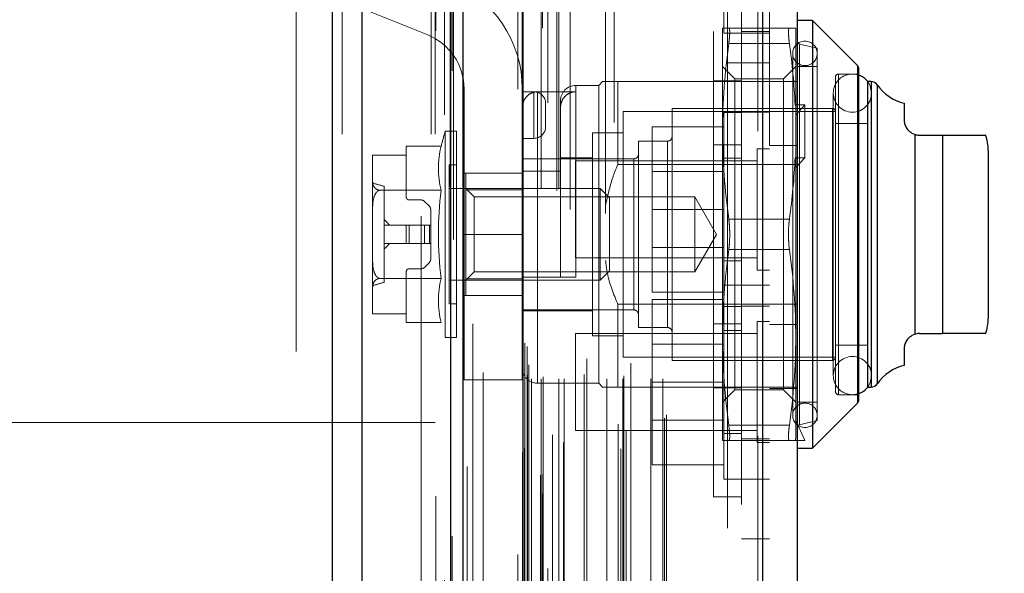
# Model space of a CAD drawing. Header units: inches. Extents: x 0.2 to 10.7, y 0.2 to 7.9.
# Tile 39 of 95: x 2.034 to 2.246, y 4.746 to 4.865. Entities that reach past the tile are written whole.
import ezdxf

# ---------------------------------------------------------------- set-up
doc = ezdxf.new("R2010")
doc.units = ezdxf.units.IN
doc.header["$MEASUREMENT"] = 0
doc.linetypes.add('HIDDEN', pattern=[0.07500000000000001, 0.05, -0.025])
doc.layers.add('DIMENSIONS', color=140, linetype='Continuous')
doc.styles.add('SLDTEXTSTYLE0', font='TXT', dxfattribs={"width": 0.7})
doc.dimstyles.new('SLDDIMSTYLE1', dxfattribs={"dimtxt": 0.0849609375, "dimasz": 0.13, "dimexe": 0, "dimexo": 0.0625, "dimgap": 0.021240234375, "dimtad": 0, "dimtih": 1, "dimtoh": 1, "dimlfac": 12, "dimrnd": 1e-09, "dimzin": 12, "dimdsep": 46, "dimtxsty": 'SLDTEXTSTYLE0', "dimsah": 1, "dimcen": 0.09, "dimadec": 0, "dimazin": 3, "dimtfac": 1, "dimtmove": 0, "dimatfit": 0, "dimfxl": 0, "dimfrac": 2, "dimtolj": 1, "dimtzin": 12, "dimarcsym": 0})

# ---------------------------------------------------------------- blocks, each defined once
blk = doc.blocks.new('_D_8')
at = {"layer": 'DIMENSIONS'}
for p, q in [((1.977655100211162, 4.74629069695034), (1.977655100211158, 5.612708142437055)), ((2.1294884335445, 5.025863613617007), (2.129488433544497, 5.612708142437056)), ((1.412636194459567, 5.487708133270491), (1.384106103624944, 5.487708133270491)), ((1.384106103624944, 5.487708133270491), (1.384106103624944, 5.352677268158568)), ((1.665105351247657, 5.487708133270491), (1.69363544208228, 5.487708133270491)), ((1.69363544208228, 5.487708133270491), (1.69363544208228, 5.352677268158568)), ((1.977655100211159, 5.487708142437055), (1.780243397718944, 5.487708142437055)), ((2.129488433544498, 5.487708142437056), (2.379488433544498, 5.487708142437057)), ((1.384106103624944, 5.352677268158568), (1.412636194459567, 5.352677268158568)), ((1.69363544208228, 5.352677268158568), (1.665105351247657, 5.352677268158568))]:
    blk.add_line(p, q, dxfattribs=at)
for points in [[(1.977655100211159, 5.487708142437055), (1.847655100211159, 5.507708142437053), (1.847655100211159, 5.467708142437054)], [(2.129488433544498, 5.487708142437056), (2.259488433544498, 5.467708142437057), (2.259488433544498, 5.507708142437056)]]:
    blk.add_solid(points, dxfattribs=at)
at = {"layer": 'DIMENSIONS', "char_height": 0.08333333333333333, "attachment_point": 1, "style": 'SLDTEXTSTYLE0'}
for s, insert in [('1.82', (1.412636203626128, 5.61415050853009)), ('46.3', (1.412636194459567, 5.460099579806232))]:
    blk.add_mtext(s, dxfattribs=dict(at, insert=insert))

msp = doc.modelspace()

# ---------------------------------------------------------------- linework, layer by layer
at = {"color": 7, "linetype": 'Continuous', "lineweight": 25}
for p, q in [((2.101412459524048, 3.040446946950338), (2.101412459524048, 4.986276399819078)), ((2.107776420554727, 3.040446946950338), (2.107776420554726, 4.985096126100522)), ((2.12685239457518, 3.040446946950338), (2.126852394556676, 4.976122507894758)), ((2.129488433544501, 3.040446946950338), (2.129488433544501, 4.975863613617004)), ((2.142291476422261, 4.95015945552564), (2.142291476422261, 3.066551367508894)), ((2.193812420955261, 4.941074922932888), (2.193812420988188, 3.075635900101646)), ((2.201249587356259, 4.938129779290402), (2.201249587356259, 3.078581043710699)), ((2.204530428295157, 4.864867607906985), (2.201249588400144, 4.864867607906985)), ((2.214180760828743, 4.855217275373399), (2.204530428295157, 4.864867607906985)), ((2.204530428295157, 4.864867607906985), (2.204530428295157, 4.773004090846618)), ((2.214180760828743, 4.855217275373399), (2.214180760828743, 4.782654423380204)), ((2.214372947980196, 4.854753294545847), (2.214372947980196, 4.783118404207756)), ((2.216341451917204, 4.851744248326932), (2.216341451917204, 4.78612745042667)), ((2.217081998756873, 4.851744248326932), (2.216370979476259, 4.851744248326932)), ((2.217081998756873, 4.851744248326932), (2.217081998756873, 4.78612745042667)), ((2.218428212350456, 4.851041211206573), (2.218428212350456, 4.78683048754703)), ((2.224215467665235, 4.847093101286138), (2.224215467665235, 4.8435421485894)), ((2.226505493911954, 4.8404144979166), (2.226505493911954, 4.797457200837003)), ((2.227496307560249, 4.840261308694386), (2.232417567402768, 4.840261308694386)), ((2.232417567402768, 4.840261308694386), (2.232417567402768, 4.797610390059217)), ((2.242260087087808, 4.836980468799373), (2.242260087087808, 4.800891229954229)), ((2.227496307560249, 4.797610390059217), (2.232417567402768, 4.797610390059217)), ((2.224215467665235, 4.794329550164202), (2.224215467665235, 4.790778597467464)), ((2.216370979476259, 4.78612745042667), (2.217081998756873, 4.78612745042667)), ((2.204530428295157, 4.773004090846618), (2.214180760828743, 4.782654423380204)), ((2.201249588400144, 4.773004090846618), (2.204530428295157, 4.773004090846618))]:
    msp.add_line(p, q, dxfattribs=at)
at = {"color": 7, "linetype": 'HIDDEN', "lineweight": 18}
for p, q in [((2.101412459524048, 4.986276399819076), (2.101412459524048, 3.040446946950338)), ((2.101412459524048, 4.986276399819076), (2.101412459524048, 3.040446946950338)), ((2.101412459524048, 3.040446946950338), (2.101412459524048, 4.986276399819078)), ((2.103533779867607, 3.040446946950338), (2.103533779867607, 4.985096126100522)), ((2.103533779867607, 3.040446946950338), (2.103533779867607, 4.985096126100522)), ((2.107776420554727, 3.040446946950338), (2.107776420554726, 4.985096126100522)), ((2.12260975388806, 3.040446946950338), (2.12260975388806, 4.976122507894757)), ((2.12260975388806, 3.040446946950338), (2.12260975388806, 4.976122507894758)), ((2.12685239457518, 3.040446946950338), (2.12685239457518, 4.976122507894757)), ((2.123488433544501, 3.040446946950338), (2.123488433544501, 4.975863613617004)), ((2.127106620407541, 3.054080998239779), (2.127106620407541, 4.962629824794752)), ((2.146516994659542, 3.06321732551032), (2.146516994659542, 4.953493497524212)), ((2.146516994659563, 3.063217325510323), (2.146516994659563, 4.953493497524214)), ((2.141249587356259, 4.95015945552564), (2.141249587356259, 3.066551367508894)), ((2.146091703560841, 3.067221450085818), (2.146091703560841, 4.949489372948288)), ((2.146601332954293, 3.067311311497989), (2.146601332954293, 4.94939951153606)), ((2.130361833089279, 3.069039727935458), (2.130361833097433, 4.947676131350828)), ((2.130361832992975, 3.069048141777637), (2.130361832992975, 4.947674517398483)), ((2.147662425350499, 4.947179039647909), (2.147662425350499, 3.069502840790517)), ((2.148654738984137, 3.068285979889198), (2.148654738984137, 4.948424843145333)), ((2.142189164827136, 4.94446540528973), (2.142189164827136, 3.072245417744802)), ((2.142215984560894, 3.072035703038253), (2.142215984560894, 4.944675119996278)), ((2.142667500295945, 3.072999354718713), (2.142667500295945, 4.943711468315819)), ((2.142667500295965, 3.072999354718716), (2.142667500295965, 4.943711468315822)), ((2.151052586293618, 3.074190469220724), (2.151052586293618, 4.942522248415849)), ((2.161897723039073, 4.94293705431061), (2.161897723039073, 3.073777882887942)), ((2.163329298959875, 3.072849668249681), (2.163329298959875, 4.943861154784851)), ((2.148685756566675, 3.075833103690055), (2.148685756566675, 4.940877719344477)), ((2.19277053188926, 4.941074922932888), (2.192770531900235, 3.075635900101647)), ((2.19277053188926, 3.075635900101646), (2.192770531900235, 4.941074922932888)), ((2.193812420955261, 3.075635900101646), (2.193812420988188, 4.941074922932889)), ((2.16274498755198, 3.078152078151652), (2.16274498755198, 4.938558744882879)), ((2.164509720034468, 3.076882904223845), (2.164509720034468, 4.939831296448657)), ((2.195249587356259, 4.938129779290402), (2.195249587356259, 3.078581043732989)), ((2.133798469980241, 3.080312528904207), (2.133798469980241, 4.936373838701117)), ((2.17276191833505, 3.079454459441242), (2.17276191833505, 4.937256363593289)), ((2.173194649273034, 3.080185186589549), (2.173194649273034, 4.936525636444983)), ((2.143338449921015, 3.088735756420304), (2.143338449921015, 4.927975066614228)), ((2.143338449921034, 3.088735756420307), (2.143338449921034, 4.927975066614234)), ((2.144181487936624, 3.087902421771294), (2.144181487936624, 4.928808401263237)), ((2.144181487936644, 3.087902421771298), (2.144181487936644, 4.92880840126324)), ((2.146255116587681, 4.928808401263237), (2.146255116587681, 3.087902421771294)), ((2.146255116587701, 3.087902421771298), (2.146255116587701, 4.92880840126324)), ((2.146671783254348, 3.088319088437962), (2.146671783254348, 4.928391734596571)), ((2.149588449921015, 4.928391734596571), (2.149588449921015, 3.088319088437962)), ((2.150005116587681, 3.087902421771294), (2.150005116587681, 4.928808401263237)), ((2.150005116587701, 4.92880840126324), (2.150005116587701, 3.087902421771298)), ((2.151178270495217, 3.087902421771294), (2.151178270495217, 4.928808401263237)), ((2.155476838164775, 3.088819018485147), (2.155476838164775, 4.927933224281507)), ((2.160348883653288, 3.087902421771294), (2.160348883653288, 4.928808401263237)), ((2.163793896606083, 3.087902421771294), (2.163793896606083, 4.928808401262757)), ((2.164006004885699, 3.088566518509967), (2.164006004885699, 4.928147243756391)), ((2.16982873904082, 3.087902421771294), (2.16982873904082, 4.928808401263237)), ((2.172361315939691, 3.087902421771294), (2.172361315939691, 4.928808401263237)), ((2.172361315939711, 3.087902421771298), (2.172361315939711, 4.92880840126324)), ((2.143582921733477, 3.090897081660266), (2.143582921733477, 4.925813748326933)), ((2.165520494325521, 3.091268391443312), (2.165520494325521, 4.925442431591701)), ((2.186249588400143, 4.855813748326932), (2.186249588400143, 4.925813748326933)), ((2.152469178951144, 4.924242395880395), (2.152469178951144, 3.092454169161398)), ((2.156024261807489, 3.092197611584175), (2.156024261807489, 4.924513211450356)), ((2.156024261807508, 3.092197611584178), (2.156024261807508, 4.92451321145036)), ((2.160080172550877, 4.923413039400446), (2.160080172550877, 3.093299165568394)), ((2.142720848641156, 3.095588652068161), (2.142720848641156, 4.92112217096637)), ((2.142720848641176, 3.095588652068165), (2.142720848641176, 4.921122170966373)), ((2.143268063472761, 3.094815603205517), (2.143268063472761, 4.921895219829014)), ((2.14326806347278, 3.09481560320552), (2.14326806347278, 4.921895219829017)), ((2.127395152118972, 4.917810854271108), (2.127395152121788, 3.098914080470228)), ((2.131528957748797, 3.099679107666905), (2.131528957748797, 4.917031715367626)), ((2.189249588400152, 4.909744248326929), (2.189249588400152, 4.855813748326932)), ((2.18549958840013, 4.903827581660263), (2.18549958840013, 4.862160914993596)), ((2.093655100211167, 4.893780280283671), (2.093655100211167, 4.576571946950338)), ((2.1204884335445, 3.122863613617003), (2.1204884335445, 4.893780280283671)), ((2.1204884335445, 3.122863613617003), (2.1204884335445, 4.893780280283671)), ((2.1204884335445, 3.122863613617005), (2.1204884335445, 4.893780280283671)), ((2.1204884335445, 3.122863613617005), (2.1204884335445, 4.893780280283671)), ((2.183249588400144, 4.762519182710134), (2.183249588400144, 4.875352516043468)), ((2.099488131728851, 4.870828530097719), (2.121880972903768, 4.861772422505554)), ((2.185173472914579, 4.863227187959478), (2.185173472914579, 4.84108151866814)), ((2.18549958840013, 4.862160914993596), (2.189249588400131, 4.862160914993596)), ((2.199563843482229, 4.863227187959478), (2.186531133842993, 4.863227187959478)), ((2.195249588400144, 4.86249424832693), (2.189249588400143, 4.86249424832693)), ((2.189249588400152, 4.862160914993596), (2.195249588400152, 4.862160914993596)), ((2.200921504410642, 4.863227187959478), (2.200921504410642, 4.846519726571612)), ((2.199563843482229, 4.859946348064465), (2.186531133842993, 4.859946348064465)), ((2.199563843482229, 4.859946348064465), (2.186531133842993, 4.859946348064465)), ((2.20551468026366, 4.858962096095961), (2.201758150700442, 4.859829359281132)), ((2.201758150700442, 4.778079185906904), (2.201758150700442, 4.859792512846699)), ((2.20026533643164, 4.857813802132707), (2.20026533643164, 4.780057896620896)), ((2.20551468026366, 4.858962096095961), (2.20551468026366, 4.778909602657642)), ((2.186249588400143, 3.160897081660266), (2.186249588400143, 4.855813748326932)), ((2.186249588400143, 4.855813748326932), (2.195249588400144, 4.855813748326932)), ((2.186249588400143, 3.160897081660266), (2.186249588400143, 4.855813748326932)), ((2.186249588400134, 4.855813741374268), (2.186249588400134, 3.160897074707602)), ((2.186249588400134, 4.855813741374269), (2.186249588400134, 3.160897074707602)), ((2.189249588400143, 3.160897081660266), (2.189249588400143, 4.855813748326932)), ((2.18783751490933, 4.852361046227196), (2.185173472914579, 4.855025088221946)), ((2.200921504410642, 4.855025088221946), (2.198257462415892, 4.852361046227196)), ((2.20551468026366, 4.855025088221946), (2.201249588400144, 4.855025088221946)), ((2.214372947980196, 4.853384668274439), (2.210107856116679, 4.853384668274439)), ((2.214180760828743, 4.818935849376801), (2.214180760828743, 4.855217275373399)), ((2.159418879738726, 4.851744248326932), (2.158598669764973, 4.850924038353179)), ((2.162699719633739, 4.851744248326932), (2.162699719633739, 4.83397054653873)), ((2.162699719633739, 4.851744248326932), (2.195249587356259, 4.851744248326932)), ((2.183249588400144, 4.851894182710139), (2.189249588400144, 4.851894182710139)), ((2.18783751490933, 4.852361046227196), (2.18783751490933, 4.835648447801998)), ((2.198257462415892, 4.852361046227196), (2.18783751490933, 4.852361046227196)), ((2.195249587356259, 4.851744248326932), (2.201249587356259, 4.851744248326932)), ((2.198257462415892, 4.852361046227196), (2.198257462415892, 4.835648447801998)), ((2.209451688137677, 4.852728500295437), (2.209451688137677, 4.785143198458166)), ((2.210107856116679, 4.784633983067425), (2.210107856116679, 4.853237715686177)), ((2.216370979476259, 4.851744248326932), (2.216341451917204, 4.851744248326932)), ((2.217081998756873, 4.818935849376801), (2.217081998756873, 4.851744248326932)), ((2.129694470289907, 4.850184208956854), (2.129694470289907, 4.818934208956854)), ((2.14219447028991, 4.818934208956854), (2.142194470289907, 4.850184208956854)), ((2.144694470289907, 4.849559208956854), (2.142194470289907, 4.849559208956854)), ((2.144694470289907, 4.839559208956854), (2.144694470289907, 4.849559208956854)), ((2.144694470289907, 4.849559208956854), (2.144694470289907, 4.839559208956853)), ((2.145475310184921, 4.849576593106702), (2.145475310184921, 4.787098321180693)), ((2.145475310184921, 4.849576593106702), (2.153677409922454, 4.849576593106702)), ((2.158598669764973, 4.850924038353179), (2.153677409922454, 4.850924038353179)), ((2.153677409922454, 4.809749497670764), (2.153677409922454, 4.850778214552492)), ((2.158598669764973, 4.850924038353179), (2.158598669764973, 4.786947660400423)), ((2.20898908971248, 4.849283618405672), (2.20898908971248, 4.78858808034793)), ((2.217191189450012, 4.78858808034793), (2.217191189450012, 4.849283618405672)), ((2.218428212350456, 4.818935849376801), (2.218428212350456, 4.851041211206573)), ((2.147194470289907, 4.842059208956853), (2.147194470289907, 4.847059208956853)), ((2.15039657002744, 4.847643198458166), (2.15039657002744, 4.846133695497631)), ((2.15039657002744, 4.846133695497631), (2.15039657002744, 4.832526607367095)), ((2.163848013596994, 4.845346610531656), (2.163848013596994, 4.792525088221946)), ((2.209451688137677, 4.845346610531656), (2.163848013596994, 4.845346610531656)), ((2.174346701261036, 4.846002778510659), (2.174346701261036, 4.791868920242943)), ((2.208795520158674, 4.846002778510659), (2.174346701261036, 4.846002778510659)), ((2.185499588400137, 4.845119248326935), (2.185499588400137, 4.824285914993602)), ((2.189249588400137, 4.845119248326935), (2.185499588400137, 4.845119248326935)), ((2.195249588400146, 4.845160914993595), (2.189249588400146, 4.845160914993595)), ((2.20289000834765, 4.846764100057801), (2.200791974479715, 4.846764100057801)), ((2.200791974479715, 4.846764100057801), (2.200921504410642, 4.846519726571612)), ((2.200921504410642, 4.844632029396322), (2.20289000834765, 4.846764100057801)), ((2.200921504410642, 4.846519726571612), (2.200921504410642, 4.844632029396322)), ((2.20289000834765, 4.846764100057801), (2.20289000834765, 4.835398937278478)), ((2.208795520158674, 4.792017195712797), (2.208795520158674, 4.845854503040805)), ((2.200921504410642, 4.835154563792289), (2.200921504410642, 4.844632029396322)), ((2.125645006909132, 4.84108151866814), (2.125645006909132, 4.796790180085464)), ((2.128086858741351, 4.84108151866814), (2.125645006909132, 4.84108151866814)), ((2.128086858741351, 4.84108151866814), (2.128086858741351, 4.796790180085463)), ((2.157286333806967, 4.840753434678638), (2.157286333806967, 4.797118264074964)), ((2.163848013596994, 4.840753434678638), (2.157286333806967, 4.840753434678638)), ((2.185499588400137, 4.842035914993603), (2.17008292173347, 4.842035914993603)), ((2.17008292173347, 4.842035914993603), (2.17008292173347, 4.824285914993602)), ((2.185173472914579, 4.84108151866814), (2.185173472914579, 4.796790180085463)), ((2.216341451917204, 4.842721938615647), (2.209451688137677, 4.842721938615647)), ((2.144694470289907, 4.839559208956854), (2.142194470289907, 4.839559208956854)), ((2.167128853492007, 4.838948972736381), (2.167128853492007, 4.798922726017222)), ((2.173362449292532, 4.838948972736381), (2.167128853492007, 4.838948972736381)), ((2.173362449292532, 4.799068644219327), (2.173362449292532, 4.838803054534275)), ((2.226505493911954, 4.797457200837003), (2.226505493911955, 4.8404144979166)), ((2.232417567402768, 4.797610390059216), (2.232417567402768, 4.840261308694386)), ((2.117260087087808, 4.83787778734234), (2.117260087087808, 4.835983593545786)), ((2.124755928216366, 4.83787778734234), (2.117260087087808, 4.83787778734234)), ((2.183249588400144, 4.838185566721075), (2.189249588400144, 4.838185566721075)), ((2.192645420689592, 4.837306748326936), (2.192645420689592, 4.824285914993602)), ((2.195249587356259, 4.837306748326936), (2.192645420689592, 4.837306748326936)), ((2.195249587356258, 4.838035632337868), (2.201249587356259, 4.838035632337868)), ((2.110042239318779, 4.835924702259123), (2.110042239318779, 4.835893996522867)), ((2.110042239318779, 4.835893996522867), (2.110042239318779, 4.830390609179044)), ((2.117260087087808, 4.835983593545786), (2.110043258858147, 4.835983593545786)), ((2.117260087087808, 4.835983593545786), (2.117260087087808, 4.826973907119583)), ((2.166144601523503, 4.835176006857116), (2.142194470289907, 4.835176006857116)), ((2.157286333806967, 4.835340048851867), (2.15039657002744, 4.835340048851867)), ((2.153582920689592, 4.834702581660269), (2.153582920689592, 4.824285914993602)), ((2.192645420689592, 4.834702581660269), (2.153582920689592, 4.834702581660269)), ((2.166144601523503, 4.802733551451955), (2.166144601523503, 4.835138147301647)), ((2.189249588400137, 4.835327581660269), (2.185499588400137, 4.835327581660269)), ((2.18783751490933, 4.835648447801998), (2.18783751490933, 4.785510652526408)), ((2.198257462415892, 4.835648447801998), (2.198257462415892, 4.785510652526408)), ((2.200791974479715, 4.835398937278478), (2.200921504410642, 4.835154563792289)), ((2.20289000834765, 4.835398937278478), (2.200791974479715, 4.835398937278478)), ((2.200921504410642, 4.833266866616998), (2.20289000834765, 4.835398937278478)), ((2.200921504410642, 4.835154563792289), (2.200921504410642, 4.796790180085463)), ((2.126446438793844, 4.833863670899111), (2.126446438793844, 4.804008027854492)), ((2.128086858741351, 4.833863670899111), (2.126446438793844, 4.833863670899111)), ((2.142194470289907, 4.832526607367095), (2.15039657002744, 4.832526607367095)), ((2.15039657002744, 4.809749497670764), (2.15039657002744, 4.832526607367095)), ((2.162699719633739, 4.83397054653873), (2.201249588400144, 4.83397054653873)), ((2.185499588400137, 4.832448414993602), (2.17008292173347, 4.832448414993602)), ((2.110042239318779, 4.830390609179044), (2.110042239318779, 4.824439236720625)), ((2.142194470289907, 4.832059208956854), (2.129694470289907, 4.832059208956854)), ((2.130055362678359, 4.832059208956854), (2.130055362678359, 4.828502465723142)), ((2.124755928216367, 4.828406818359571), (2.111619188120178, 4.828406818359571)), ((2.112502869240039, 4.829253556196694), (2.112502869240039, 4.808618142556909)), ((2.158882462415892, 4.82877836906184), (2.126446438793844, 4.82877836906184)), ((2.131831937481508, 4.827001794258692), (2.130055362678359, 4.82877836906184)), ((2.130055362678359, 4.828502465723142), (2.142194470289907, 4.828502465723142)), ((2.130055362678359, 4.828502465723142), (2.130055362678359, 4.809369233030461)), ((2.158882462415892, 4.82877836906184), (2.158882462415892, 4.809093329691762)), ((2.160895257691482, 4.82676557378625), (2.158882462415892, 4.82877836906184)), ((2.11791625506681, 4.82631773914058), (2.120461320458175, 4.82631773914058)), ((2.121157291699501, 4.826029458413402), (2.12222115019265, 4.824965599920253)), ((2.131831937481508, 4.827001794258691), (2.131831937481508, 4.818935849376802)), ((2.179264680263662, 4.827001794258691), (2.131831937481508, 4.827001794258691)), ((2.160895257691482, 4.82676557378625), (2.160895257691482, 4.811106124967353)), ((2.179264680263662, 4.827001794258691), (2.179264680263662, 4.810869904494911)), ((2.183921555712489, 4.818935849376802), (2.179264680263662, 4.827001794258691)), ((2.110042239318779, 4.824439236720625), (2.110042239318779, 4.813432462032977)), ((2.122509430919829, 4.824269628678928), (2.122509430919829, 4.820904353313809)), ((2.153582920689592, 4.824285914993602), (2.153582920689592, 4.813869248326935)), ((2.185499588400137, 4.824285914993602), (2.17008292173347, 4.824285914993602)), ((2.17008292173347, 4.824285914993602), (2.17008292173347, 4.806535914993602)), ((2.185499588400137, 4.824285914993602), (2.185499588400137, 4.808035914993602)), ((2.192645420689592, 4.824285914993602), (2.192645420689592, 4.811265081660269)), ((2.199563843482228, 4.822216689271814), (2.186531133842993, 4.822216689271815)), ((2.199563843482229, 4.822216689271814), (2.186531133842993, 4.822216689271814)), ((2.112502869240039, 4.820904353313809), (2.117260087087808, 4.820904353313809)), ((2.117260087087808, 4.816967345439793), (2.117260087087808, 4.820904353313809)), ((2.117260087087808, 4.820904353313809), (2.11791625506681, 4.820904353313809)), ((2.11791625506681, 4.816967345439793), (2.11791625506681, 4.820904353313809)), ((2.11791625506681, 4.820904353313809), (2.120461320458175, 4.820904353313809)), ((2.11791625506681, 4.816967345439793), (2.11791625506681, 4.820904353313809)), ((2.120461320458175, 4.816967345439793), (2.120461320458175, 4.820904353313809)), ((2.120461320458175, 4.820904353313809), (2.121157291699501, 4.820904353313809)), ((2.120461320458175, 4.816967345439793), (2.120461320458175, 4.820904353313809)), ((2.121157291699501, 4.816967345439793), (2.121157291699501, 4.820904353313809)), ((2.121157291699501, 4.820904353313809), (2.12222115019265, 4.820904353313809)), ((2.121157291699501, 4.816967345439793), (2.121157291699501, 4.820904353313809)), ((2.12222115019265, 4.816967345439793), (2.12222115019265, 4.820904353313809)), ((2.12222115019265, 4.820904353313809), (2.122509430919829, 4.820904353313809)), ((2.12222115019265, 4.816967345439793), (2.12222115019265, 4.820904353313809)), ((2.122509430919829, 4.816967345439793), (2.122509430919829, 4.820904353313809)), ((2.14219447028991, 4.818934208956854), (2.129694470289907, 4.818934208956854)), ((2.14219447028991, 4.818934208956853), (2.129694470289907, 4.818934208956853)), ((2.129694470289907, 4.818934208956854), (2.129694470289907, 4.787684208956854)), ((2.131831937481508, 4.818935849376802), (2.131831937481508, 4.810869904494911)), ((2.14219447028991, 4.818934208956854), (2.142194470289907, 4.787684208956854)), ((2.179264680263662, 4.810869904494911), (2.183921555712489, 4.818935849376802)), ((2.214180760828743, 4.782654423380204), (2.214180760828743, 4.818935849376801)), ((2.217081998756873, 4.78612745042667), (2.217081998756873, 4.818935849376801)), ((2.218428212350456, 4.78683048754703), (2.218428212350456, 4.818935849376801)), ((2.112502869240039, 4.816967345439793), (2.117260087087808, 4.816967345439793)), ((2.117260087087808, 4.816967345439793), (2.11791625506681, 4.816967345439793)), ((2.11791625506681, 4.816967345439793), (2.120461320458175, 4.816967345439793)), ((2.120461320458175, 4.816967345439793), (2.121157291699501, 4.816967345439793)), ((2.121157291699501, 4.816967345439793), (2.12222115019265, 4.816967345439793)), ((2.12222115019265, 4.816967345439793), (2.122509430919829, 4.816967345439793)), ((2.122509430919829, 4.816967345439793), (2.122509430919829, 4.813602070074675)), ((2.17008292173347, 4.816123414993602), (2.185499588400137, 4.816123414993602)), ((2.199563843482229, 4.815655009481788), (2.186531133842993, 4.815655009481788)), ((2.199563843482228, 4.815655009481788), (2.186531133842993, 4.815655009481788)), ((2.110042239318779, 4.813432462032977), (2.110042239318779, 4.807481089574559)), ((2.153582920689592, 4.813869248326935), (2.192645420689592, 4.813869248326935)), ((2.185499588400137, 4.813244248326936), (2.189249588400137, 4.813244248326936)), ((2.120461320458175, 4.811553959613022), (2.11791625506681, 4.811553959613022)), ((2.12222115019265, 4.81290609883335), (2.121157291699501, 4.8118422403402)), ((2.158882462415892, 4.809093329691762), (2.160895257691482, 4.811106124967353)), ((2.192645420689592, 4.811265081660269), (2.195249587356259, 4.811265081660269)), ((2.124755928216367, 4.809464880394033), (2.11161918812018, 4.809464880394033)), ((2.117260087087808, 4.810897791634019), (2.117260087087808, 4.801888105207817)), ((2.126446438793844, 4.809093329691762), (2.158882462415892, 4.809093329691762)), ((2.130055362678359, 4.809093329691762), (2.131831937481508, 4.810869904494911)), ((2.130055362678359, 4.809369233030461), (2.130055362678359, 4.805812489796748)), ((2.130055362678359, 4.809369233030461), (2.142194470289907, 4.809369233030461)), ((2.131831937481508, 4.810869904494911), (2.179264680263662, 4.810869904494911)), ((2.142194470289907, 4.809749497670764), (2.15039657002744, 4.809749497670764)), ((2.110042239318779, 4.807481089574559), (2.110042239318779, 4.801977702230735)), ((2.18549958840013, 4.808035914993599), (2.18549958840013, 4.766369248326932)), ((2.189249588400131, 4.808035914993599), (2.18549958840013, 4.808035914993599)), ((2.195249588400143, 4.808035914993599), (2.189249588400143, 4.808035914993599)), ((2.142194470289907, 4.805809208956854), (2.129694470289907, 4.805809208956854)), ((2.130055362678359, 4.805812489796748), (2.142194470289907, 4.805812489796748)), ((2.185499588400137, 4.806535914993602), (2.17008292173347, 4.806535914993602)), ((2.18549958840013, 4.804952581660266), (2.170082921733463, 4.804952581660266)), ((2.170082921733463, 4.804952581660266), (2.170082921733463, 4.787202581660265)), ((2.126446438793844, 4.804008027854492), (2.128086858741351, 4.804008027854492)), ((2.142194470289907, 4.802695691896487), (2.166144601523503, 4.802695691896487)), ((2.162699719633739, 4.803901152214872), (2.162699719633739, 4.78612745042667)), ((2.162699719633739, 4.803901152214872), (2.201249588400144, 4.803901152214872)), ((2.185499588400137, 4.803452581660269), (2.189249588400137, 4.803452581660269)), ((2.189249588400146, 4.803494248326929), (2.195249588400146, 4.803494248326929)), ((2.110042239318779, 4.801977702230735), (2.110042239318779, 4.801946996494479)), ((2.110043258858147, 4.801888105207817), (2.117260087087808, 4.801888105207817)), ((2.117260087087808, 4.801888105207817), (2.117260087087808, 4.799993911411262)), ((2.142194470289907, 4.802531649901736), (2.157286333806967, 4.802531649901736)), ((2.124755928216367, 4.799993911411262), (2.117260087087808, 4.799993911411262)), ((2.167128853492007, 4.798922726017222), (2.173362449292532, 4.798922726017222)), ((2.183249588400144, 4.799686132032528), (2.189249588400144, 4.799686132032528)), ((2.192645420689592, 4.800223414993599), (2.192645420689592, 4.774181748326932)), ((2.195249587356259, 4.800223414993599), (2.192645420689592, 4.800223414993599)), ((2.195249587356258, 4.799536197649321), (2.201249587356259, 4.799536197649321)), ((2.125645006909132, 4.796790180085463), (2.128086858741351, 4.796790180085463)), ((2.153582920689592, 4.797619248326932), (2.153582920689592, 4.776785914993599)), ((2.192645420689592, 4.797619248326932), (2.153582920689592, 4.797619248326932)), ((2.157286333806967, 4.797118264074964), (2.163848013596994, 4.797118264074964)), ((2.185173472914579, 4.796790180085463), (2.185173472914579, 4.774644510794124)), ((2.189249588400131, 4.798244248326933), (2.18549958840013, 4.798244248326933)), ((2.200921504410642, 4.796790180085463), (2.200921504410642, 4.775133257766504)), ((2.18549958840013, 4.795365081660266), (2.170082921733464, 4.795365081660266)), ((2.209451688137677, 4.795149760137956), (2.216341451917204, 4.795149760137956)), ((2.163848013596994, 4.792525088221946), (2.209451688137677, 4.792525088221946)), ((2.174346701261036, 4.791868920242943), (2.208795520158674, 4.791868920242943)), ((2.129694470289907, 4.787684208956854), (2.14219447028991, 4.787684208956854)), ((2.145475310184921, 4.786947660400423), (2.158598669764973, 4.786947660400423)), ((2.158598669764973, 4.786947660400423), (2.159418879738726, 4.78612745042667)), ((2.162699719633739, 4.78612745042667), (2.201249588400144, 4.78612745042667)), ((2.18549958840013, 4.787202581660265), (2.170082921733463, 4.787202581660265)), ((2.170082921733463, 4.787202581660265), (2.170082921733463, 4.769452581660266)), ((2.183249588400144, 4.785977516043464), (2.189249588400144, 4.785977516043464)), ((2.195249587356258, 4.785827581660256), (2.201249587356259, 4.785827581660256)), ((2.216341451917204, 4.78612745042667), (2.216370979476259, 4.78612745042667)), ((2.185173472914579, 4.782846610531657), (2.18783751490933, 4.785510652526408)), ((2.18783751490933, 4.785510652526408), (2.198257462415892, 4.785510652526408)), ((2.198257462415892, 4.785510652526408), (2.200921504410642, 4.782846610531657)), ((2.210107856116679, 4.784487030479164), (2.214372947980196, 4.784487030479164)), ((2.201249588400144, 4.782846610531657), (2.20551468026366, 4.782846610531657)), ((2.032280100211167, 4.778530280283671), (2.086905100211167, 4.778530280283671)), ((2.086905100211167, 4.226696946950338), (2.086905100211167, 4.778530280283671)), ((2.086905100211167, 4.226696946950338), (2.086905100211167, 4.778530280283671)), ((2.086905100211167, 4.778530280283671), (2.089905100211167, 4.778530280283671)), ((2.089905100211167, 4.226696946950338), (2.089905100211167, 4.778530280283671)), ((2.089905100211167, 4.778530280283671), (2.098905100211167, 4.778530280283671)), ((2.095905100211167, 4.226696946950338), (2.095905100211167, 4.778530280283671)), ((2.098905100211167, 4.226696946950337), (2.098905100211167, 4.778530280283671)), ((2.098905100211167, 4.778530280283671), (2.1234884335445, 4.778530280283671)), ((2.098905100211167, 4.226696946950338), (2.098905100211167, 4.778530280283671)), ((2.170082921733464, 4.779040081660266), (2.18549958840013, 4.779040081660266)), ((2.199563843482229, 4.777925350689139), (2.186531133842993, 4.777925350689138)), ((2.199563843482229, 4.777925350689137), (2.186531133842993, 4.777925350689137)), ((2.20289000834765, 4.774644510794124), (2.200921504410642, 4.778908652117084)), ((2.201758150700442, 4.778042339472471), (2.20551468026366, 4.778909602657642)), ((2.153582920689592, 4.776785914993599), (2.192645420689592, 4.776785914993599)), ((2.18549958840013, 4.776160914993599), (2.189249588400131, 4.776160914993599)), ((2.200791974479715, 4.774644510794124), (2.200921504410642, 4.775133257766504)), ((2.199563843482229, 4.774644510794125), (2.186531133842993, 4.774644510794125)), ((2.189249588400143, 4.774994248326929), (2.195249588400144, 4.774994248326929)), ((2.192645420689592, 4.774181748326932), (2.195249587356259, 4.774181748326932)), ((2.200791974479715, 4.774644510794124), (2.20289000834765, 4.774644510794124)), ((2.18549958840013, 4.769452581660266), (2.170082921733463, 4.769452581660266)), ((2.18549958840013, 4.766369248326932), (2.189249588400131, 4.766369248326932)), ((2.189249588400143, 4.766369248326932), (2.195249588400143, 4.766369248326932)), ((2.183249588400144, 4.762519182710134), (2.189249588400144, 4.762519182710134)), ((2.189249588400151, 4.753494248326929), (2.195249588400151, 4.753494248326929))]:
    msp.add_line(p, q, dxfattribs=at)
at = {"color": 7, "linetype": 'HIDDEN', "lineweight": 18, "flags": 128}
for points in [[(2.123599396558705, 4.962686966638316), (2.123598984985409, 4.023451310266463), (2.123599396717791, 3.054024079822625)], [(2.125499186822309, 4.944646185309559), (2.125499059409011, 4.023451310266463), (2.125499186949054, 3.072066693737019)], [(2.133798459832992, 3.080313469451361), (2.13379823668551, 3.931118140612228), (2.133798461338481, 4.936397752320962)], [(2.126670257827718, 4.929189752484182), (2.126669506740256, 4.023451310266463), (2.126670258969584, 3.087538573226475)], [(2.12667026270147, 4.929188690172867), (2.126669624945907, 4.046967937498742), (2.12667026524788, 3.087521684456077)], [(2.133786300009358, 3.089225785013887), (2.133786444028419, 3.993241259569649), (2.133786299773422, 4.927483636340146)], [(2.217191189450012, 4.849283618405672), (2.216879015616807, 4.850853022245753), (2.216370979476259, 4.851744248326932)], [(2.216370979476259, 4.78612745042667), (2.216879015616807, 4.78701867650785), (2.217191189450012, 4.78858808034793)]]:
    msp.add_lwpolyline(points, dxfattribs=at)
at = {"color": 7, "linetype": 'HIDDEN', "lineweight": 18}
for centre, radius, start, end in [((2.117194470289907, 4.850184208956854), 0.02500000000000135, 0, 67.98061864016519), ((2.117194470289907, 4.850184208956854), 0.0125000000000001, 0, 67.98061864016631), ((2.20289000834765, 4.857813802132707), 0.002624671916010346, 0, 180), ((2.201905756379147, 4.860468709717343), 0.0006561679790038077, 180, 256.9999999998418), ((2.20289000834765, 4.857813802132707), 0.002624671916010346, 180, 0), ((2.213090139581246, 4.849283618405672), 0.004101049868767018, 71.77194722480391, 180), ((2.210107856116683, 4.852728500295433), 0.0006561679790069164, 90.00000000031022, 179.9999999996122), ((2.144694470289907, 4.847059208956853), 0.002500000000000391, 0, 90), ((2.153677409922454, 4.847643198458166), 0.00328083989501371, 90, 180), ((2.213090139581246, 4.849283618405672), 0.00410104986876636, 180, 0), ((2.208795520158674, 4.845346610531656), 0.0006561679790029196, 0, 90), ((2.199228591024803, 4.818935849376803), 0.07684383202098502, 163.2503397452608, 165.7295548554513), ((2.144694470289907, 4.842059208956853), 0.002499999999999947, 270.0000000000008, 0), ((2.173362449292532, 4.839933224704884), 0.0009842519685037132, 270.0000000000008, 5.170309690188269e-11), ((2.143186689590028, 4.833142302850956), 0.01902939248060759, 165.5904657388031, 194.4095342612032), ((2.113917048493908, 4.835894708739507), 0.003874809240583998, 178.68556858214, 180.0105313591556), ((2.111743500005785, 4.835924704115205), 0.001701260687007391, 178.0163004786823, 180.0000625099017), ((2.113917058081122, 4.835894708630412), 0.003874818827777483, 178.6855702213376, 180.0105297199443), ((2.166144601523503, 4.83616025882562), 0.0009842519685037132, 270.0000000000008, 0), ((1.637813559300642, 3.132732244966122), 1.761679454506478, 74.36829725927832, 74.45138207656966), ((2.199228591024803, 4.818935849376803), 0.07507247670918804, 172.7523851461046, 187.247614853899), ((2.11791625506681, 4.826973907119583), 0.0006561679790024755, 180, 270.0000000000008), ((2.120461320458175, 4.825333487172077), 0.0009842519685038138, 44.99999999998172, 90), ((2.121525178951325, 4.824269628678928), 0.0009842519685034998, 0, 45), ((2.121525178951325, 4.813602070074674), 0.0009842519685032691, 315.0000000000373, 5.170309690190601e-11), ((2.11791625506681, 4.810897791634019), 0.0006561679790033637, 90, 180), ((2.120461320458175, 4.812538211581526), 0.0009842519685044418, 270.0000000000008, 314.9999999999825), ((2.143186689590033, 4.804729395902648), 0.01902939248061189, 165.5904657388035, 194.4095342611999), ((1.637814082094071, 6.505137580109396), 1.761677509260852, 285.5486178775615, 285.6317027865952), ((2.166144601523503, 4.801711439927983), 0.0009842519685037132, 359.9999999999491, 90), ((2.113917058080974, 4.801976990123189), 0.003874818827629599, 179.989470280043, 181.3144297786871), ((2.113917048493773, 4.801976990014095), 0.00387480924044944, 179.9894686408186, 181.3144314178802), ((2.111743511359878, 4.801946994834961), 0.001701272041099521, 179.9999441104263, 181.9836929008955), ((2.173362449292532, 4.797938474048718), 0.0009842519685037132, 0, 90), ((2.208795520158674, 4.792525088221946), 0.0006561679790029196, 270.0000000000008, 0), ((2.213090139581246, 4.78858808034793), 0.00410104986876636, 0, 180), ((2.145475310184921, 4.790228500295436), 0.003280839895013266, 180, 270.0000000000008), ((2.213090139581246, 4.78858808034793), 0.00410104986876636, 180, 288.2280527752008), ((2.210107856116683, 4.78514319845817), 0.0006561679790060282, 180.000000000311, 269.9999999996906), ((2.20289000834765, 4.780057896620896), 0.002624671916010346, 0, 180), ((2.20289000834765, 4.780057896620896), 0.002624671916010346, 180, 0), ((2.201905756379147, 4.777402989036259), 0.0006561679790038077, 103.0000000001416, 179.9999999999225)]:
    msp.add_arc(centre, radius, start, end, dxfattribs=at)
at = {"color": 7, "linetype": 'Continuous', "lineweight": 25}
for centre, radius, start, end in [((2.213716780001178, 4.854753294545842), 0.0006561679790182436, 4.653278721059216e-10, 44.99999999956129), ((2.213090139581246, 4.849283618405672), 0.004101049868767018, 36.86989764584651, 71.77194722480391), ((2.217081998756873, 4.850103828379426), 0.001640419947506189, 34.84990457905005, 90.0000000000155), ((2.226505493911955, 4.856665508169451), 0.00984251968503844, 214.849904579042, 256.5458794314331), ((2.232417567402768, 4.836980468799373), 0.009842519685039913, 0, 19.60811917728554), ((2.232417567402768, 4.80089122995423), 0.009842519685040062, 340.2500112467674, 359.9999999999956), ((2.226505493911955, 4.781206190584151), 0.00984251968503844, 103.4541205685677, 145.1500954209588), ((2.213090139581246, 4.78858808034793), 0.004101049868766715, 288.2280527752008, 323.1301023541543), ((2.217081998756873, 4.787767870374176), 0.001640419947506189, 269.9999999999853, 325.1500954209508), ((2.213716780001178, 4.783118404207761), 0.0006561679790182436, 315.0000000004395, 359.9999999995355)]:
    msp.add_arc(centre, radius, start, end, dxfattribs=at)
at = {"color": 7, "linetype": 'HIDDEN', "lineweight": 18}
for points in [[(2.185173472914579, 4.863227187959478), (2.185173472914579, 4.863227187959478), (2.185675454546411, 4.863227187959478), (2.186531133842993, 4.863227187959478)], [(2.199563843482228, 4.863227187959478), (2.20041952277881, 4.863227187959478), (2.200921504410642, 4.863227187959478), (2.200921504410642, 4.863227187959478)], [(2.186531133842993, 4.859946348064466), (2.185675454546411, 4.853679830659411), (2.185173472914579, 4.847394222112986), (2.185173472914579, 4.84108151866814)], [(2.199563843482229, 4.859946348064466), (2.20016204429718, 4.855565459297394), (2.200592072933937, 4.851172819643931), (2.200791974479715, 4.846764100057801)], [(2.185173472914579, 4.84108151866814), (2.185173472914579, 4.834768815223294), (2.185675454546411, 4.82848320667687), (2.186531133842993, 4.822216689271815)], [(2.200791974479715, 4.835398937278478), (2.200592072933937, 4.830990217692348), (2.200162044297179, 4.826597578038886), (2.199563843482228, 4.822216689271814)], [(2.113667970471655, 4.820904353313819), (2.113315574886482, 4.821347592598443), (2.112917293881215, 4.821747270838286), (2.112502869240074, 4.82213162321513)], [(2.112502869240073, 4.815740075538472), (2.112917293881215, 4.816124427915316), (2.113315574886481, 4.816524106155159), (2.113667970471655, 4.816967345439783)], [(2.186531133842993, 4.815655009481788), (2.185675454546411, 4.809388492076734), (2.185173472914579, 4.803102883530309), (2.185173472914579, 4.796790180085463)], [(2.200921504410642, 4.796790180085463), (2.200921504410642, 4.803102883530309), (2.20041952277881, 4.809388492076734), (2.199563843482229, 4.815655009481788)], [(2.185173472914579, 4.796790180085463), (2.185173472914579, 4.790477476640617), (2.185675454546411, 4.784191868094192), (2.186531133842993, 4.777925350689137)], [(2.199563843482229, 4.777925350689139), (2.20041952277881, 4.784191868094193), (2.200921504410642, 4.790477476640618), (2.200921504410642, 4.796790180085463)], [(2.186531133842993, 4.774644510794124), (2.185675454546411, 4.774644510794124), (2.185173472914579, 4.774644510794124), (2.185173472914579, 4.774644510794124)], [(2.200791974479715, 4.774644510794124), (2.200592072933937, 4.774644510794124), (2.20016204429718, 4.774644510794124), (2.199563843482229, 4.774644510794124)]]:
    msp.add_open_spline(points, degree=3, dxfattribs=at)
for points, knots in [([(2.186531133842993, 4.863227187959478), (2.186599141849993, 4.863227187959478), (2.186650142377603, 4.863152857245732), (2.186719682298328, 4.862857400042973), (2.18673738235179, 4.862634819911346), (2.186737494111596, 4.862064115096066), (2.186719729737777, 4.861707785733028), (2.186650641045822, 4.860900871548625), (2.186599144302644, 4.860444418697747), (2.186531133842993, 4.859946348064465)], [0, 0, 0, 0, 0.2500000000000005, 0.2500000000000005, 0.500000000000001, 0.500000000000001, 0.7500000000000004, 0.7500000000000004, 1, 1, 1, 1]), ([(2.199563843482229, 4.859946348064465), (2.199495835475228, 4.860444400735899), (2.199444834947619, 4.860895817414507), (2.199375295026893, 4.861706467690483), (2.199357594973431, 4.86206094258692), (2.199357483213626, 4.862632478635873), (2.199375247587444, 4.862856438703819), (2.199444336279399, 4.863151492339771), (2.199495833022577, 4.863227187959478), (2.199563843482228, 4.863227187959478)], [0, 0, 0, 0, 0.25, 0.25, 0.5, 0.5, 0.75, 0.75, 1, 1, 1, 1]), ([(2.162699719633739, 4.851744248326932), (2.161896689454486, 4.851744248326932), (2.160266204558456, 4.851744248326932), (2.159263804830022, 4.851744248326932), (2.159482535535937, 4.851744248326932), (2.159511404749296, 4.851744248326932)], [0, 0, 0, 0, 0.4572276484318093, 0.9283620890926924, 1, 1, 1, 1]), ([(2.145475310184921, 4.849576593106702), (2.145030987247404, 4.849576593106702), (2.144594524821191, 4.849482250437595), (2.143790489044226, 4.849125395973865), (2.143425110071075, 4.848861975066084), (2.142827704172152, 4.848220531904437), (2.142590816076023, 4.847837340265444), (2.142275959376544, 4.847018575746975), (2.142194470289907, 4.846577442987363), (2.142194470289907, 4.84613369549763)], [0, 0, 0, 0, 0.25, 0.25, 0.5, 0.5, 0.75, 0.75, 1, 1, 1, 1]), ([(2.153677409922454, 4.849576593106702), (2.153233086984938, 4.849576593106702), (2.152796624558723, 4.849482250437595), (2.151992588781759, 4.849125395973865), (2.151627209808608, 4.848861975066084), (2.151029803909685, 4.848220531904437), (2.150792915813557, 4.847837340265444), (2.150478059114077, 4.847018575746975), (2.15039657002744, 4.846577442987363), (2.15039657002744, 4.846133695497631)], [0, 0, 0, 0, 0.25, 0.25, 0.5, 0.5, 0.75, 0.75, 1, 1, 1, 1]), ([(2.16008017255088, 4.825224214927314), (2.16051751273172, 4.827212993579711), (2.161173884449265, 4.830197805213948), (2.162317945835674, 4.833026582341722), (2.162699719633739, 4.83397054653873)], [0, 0, 0, 0, 0.6662995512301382, 0.9999999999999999, 0.9999999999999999, 0.9999999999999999, 0.9999999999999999]), ([(2.110042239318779, 4.830390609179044), (2.110042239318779, 4.830008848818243), (2.110087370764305, 4.829626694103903), (2.110375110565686, 4.829071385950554), (2.110508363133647, 4.828889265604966), (2.110817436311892, 4.828650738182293), (2.110942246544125, 4.828575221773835), (2.111244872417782, 4.828456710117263), (2.11142490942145, 4.828414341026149), (2.111619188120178, 4.828406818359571)], [0, 0, 0, 0, 0.5000000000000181, 0.5000000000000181, 0.7500000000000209, 0.7500000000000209, 0.8750000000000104, 0.8750000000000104, 1, 1, 1, 1]), ([(2.111619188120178, 4.828406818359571), (2.111425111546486, 4.828391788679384), (2.111245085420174, 4.828307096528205), (2.110942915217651, 4.828070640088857), (2.110818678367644, 4.827920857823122), (2.110506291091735, 4.827438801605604), (2.110374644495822, 4.827076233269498), (2.110087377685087, 4.825966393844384), (2.110042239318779, 4.8252025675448), (2.110042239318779, 4.824439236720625)], [0, 0, 0, 0, 0.1250000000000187, 0.1250000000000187, 0.2500000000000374, 0.2500000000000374, 0.500000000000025, 0.500000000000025, 1, 1, 1, 1]), ([(2.186531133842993, 4.822216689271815), (2.186599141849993, 4.82171863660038), (2.186650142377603, 4.821192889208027), (2.186719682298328, 4.820086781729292), (2.18673738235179, 4.819509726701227), (2.186737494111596, 4.818367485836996), (2.186719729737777, 4.817787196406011), (2.186650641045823, 4.816685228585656), (2.186599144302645, 4.816153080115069), (2.186531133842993, 4.815655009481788)], [0, 0, 0, 0, 0.25, 0.25, 0.5, 0.5, 0.75, 0.75, 1, 1, 1, 1]), ([(2.199563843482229, 4.815655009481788), (2.199495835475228, 4.816153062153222), (2.199444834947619, 4.816678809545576), (2.199375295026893, 4.81778491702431), (2.199357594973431, 4.818361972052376), (2.199357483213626, 4.819504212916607), (2.199375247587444, 4.820084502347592), (2.199444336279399, 4.821186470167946), (2.199495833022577, 4.821718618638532), (2.199563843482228, 4.822216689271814)], [0, 0, 0, 0, 0.25, 0.25, 0.5, 0.5, 0.75, 0.75, 1, 1, 1, 1]), ([(2.110042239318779, 4.813432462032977), (2.110042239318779, 4.812668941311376), (2.110087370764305, 4.811904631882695), (2.110375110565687, 4.810794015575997), (2.110508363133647, 4.81042977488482), (2.110817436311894, 4.809952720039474), (2.110942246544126, 4.809801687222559), (2.111244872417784, 4.809564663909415), (2.111424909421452, 4.809479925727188), (2.11161918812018, 4.809464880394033)], [0, 0, 0, 0, 0.5000000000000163, 0.5000000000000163, 0.7500000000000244, 0.7500000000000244, 0.8750000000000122, 0.8750000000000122, 1, 1, 1, 1]), ([(2.162699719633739, 4.803901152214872), (2.161803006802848, 4.806099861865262), (2.160562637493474, 4.809141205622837), (2.160184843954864, 4.812386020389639), (2.16008017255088, 4.813285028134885)], [0, 0, 0, 0, 0.7229401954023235, 1, 1, 1, 1]), ([(2.11161918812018, 4.809464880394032), (2.111425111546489, 4.809457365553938), (2.111245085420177, 4.809415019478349), (2.110942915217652, 4.809296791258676), (2.110818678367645, 4.809221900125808), (2.110506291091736, 4.808980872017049), (2.110374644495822, 4.808799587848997), (2.110087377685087, 4.808244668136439), (2.110042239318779, 4.807862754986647), (2.110042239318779, 4.807481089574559)], [0, 0, 0, 0, 0.1249999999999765, 0.1249999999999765, 0.2499999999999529, 0.2499999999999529, 0.4999999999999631, 0.4999999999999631, 1, 1, 1, 1]), ([(2.15039657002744, 4.809749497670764), (2.15039657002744, 4.809749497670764), (2.150476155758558, 4.809749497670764), (2.150792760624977, 4.809749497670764), (2.151026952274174, 4.809749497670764), (2.151926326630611, 4.809749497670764), (2.152787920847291, 4.809749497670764), (2.153677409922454, 4.809749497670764)], [0, 0, 0, 0, 0.25, 0.25, 0.5, 0.5, 1, 1, 1, 1]), ([(2.16269971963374, 4.786127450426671), (2.161896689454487, 4.786127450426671), (2.160266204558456, 4.786127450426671), (2.159263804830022, 4.786127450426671), (2.159482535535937, 4.78612745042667), (2.159511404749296, 4.78612745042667)], [0, 0, 0, 0, 0.4572276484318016, 0.928362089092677, 1, 1, 1, 1]), ([(2.186531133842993, 4.777925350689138), (2.186599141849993, 4.777427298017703), (2.186650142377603, 4.776975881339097), (2.186719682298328, 4.776165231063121), (2.18673738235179, 4.775810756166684), (2.186737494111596, 4.775239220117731), (2.186719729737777, 4.775015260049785), (2.186650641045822, 4.774720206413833), (2.186599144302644, 4.774644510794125), (2.186531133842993, 4.774644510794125)], [0, 0, 0, 0, 0.25, 0.25, 0.5, 0.5, 0.75, 0.75, 1, 1, 1, 1]), ([(2.199563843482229, 4.774644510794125), (2.199495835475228, 4.774644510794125), (2.199444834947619, 4.774718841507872), (2.199375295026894, 4.775014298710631), (2.199357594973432, 4.775236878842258), (2.199357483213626, 4.775807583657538), (2.199375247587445, 4.776163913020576), (2.1994443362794, 4.776970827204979), (2.199495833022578, 4.777427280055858), (2.199563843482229, 4.777925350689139)], [0, 0, 0, 0, 0.25, 0.25, 0.5, 0.5, 0.75, 0.75, 1, 1, 1, 1])]:
    msp.add_open_spline(points, degree=3, knots=knots, dxfattribs=at)
at = {"color": 7, "linetype": 'Continuous', "lineweight": 25}
for points, knots in [([(2.224215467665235, 4.843542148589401), (2.224215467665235, 4.843300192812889), (2.224241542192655, 4.843043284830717), (2.224373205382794, 4.842498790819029), (2.224480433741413, 4.842206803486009), (2.224816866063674, 4.841618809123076), (2.225049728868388, 4.841318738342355), (2.225666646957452, 4.84078867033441), (2.226055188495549, 4.840557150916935), (2.226505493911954, 4.8404144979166)], [0, 0, 0, 0, 0.25, 0.25, 0.5, 0.5, 0.75, 0.75, 1, 1, 1, 1]), ([(2.232417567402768, 4.840261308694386), (2.23321618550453, 4.840261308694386), (2.234810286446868, 4.840261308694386), (2.237114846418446, 4.840261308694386), (2.23937258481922, 4.840261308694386), (2.241067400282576, 4.840261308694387), (2.2416898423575, 4.840261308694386), (2.241624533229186, 4.840261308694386), (2.241603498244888, 4.840261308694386)], [0, 0, 0, 0, 0.1069754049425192, 0.2135308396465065, 0.3566164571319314, 0.5735303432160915, 0.8626412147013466, 1, 1, 1, 1]), ([(2.226505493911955, 4.797457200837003), (2.226055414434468, 4.797314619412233), (2.225670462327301, 4.797085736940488), (2.225051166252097, 4.796554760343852), (2.224818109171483, 4.796254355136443), (2.224482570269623, 4.795669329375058), (2.224374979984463, 4.795378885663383), (2.224241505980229, 4.794829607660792), (2.224215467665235, 4.794571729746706), (2.224215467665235, 4.794329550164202)], [0, 0, 0, 0, 0.25, 0.25, 0.5, 0.5, 0.75, 0.75, 1, 1, 1, 1]), ([(2.241603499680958, 4.797610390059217), (2.241621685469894, 4.797610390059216), (2.241665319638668, 4.797610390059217), (2.241092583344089, 4.797610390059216), (2.23977518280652, 4.797610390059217), (2.23760910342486, 4.797610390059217), (2.235175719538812, 4.797610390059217), (2.233276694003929, 4.797610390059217), (2.232417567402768, 4.797610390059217)], [0, 0, 0, 0, 0.1596258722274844, 0.3829991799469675, 0.6077260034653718, 0.7457164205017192, 0.884961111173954, 1, 1, 1, 1])]:
    msp.add_open_spline(points, degree=3, knots=knots, dxfattribs=at)
for points in [[(2.226505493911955, 4.8404144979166), (2.226814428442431, 4.840316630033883), (2.227150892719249, 4.840261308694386), (2.227496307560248, 4.840261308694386)], [(2.227496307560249, 4.797610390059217), (2.227150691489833, 4.797610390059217), (2.226814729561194, 4.797555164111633), (2.226505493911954, 4.797457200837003)]]:
    msp.add_open_spline(points, degree=3, dxfattribs=at)

# ---------------------------------------------------------------- dimensions: what is measured, and where the dimension line sits
at = {"layer": 'DIMENSIONS'}
dim = msp.add_linear_dim(base=(2.129488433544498, 5.487708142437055), p1=(1.977655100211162, 4.69629069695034), p2=(2.1294884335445, 4.975863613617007), dimstyle='SLDDIMSTYLE1', dxfattribs=at)
dim.commit()
dim.dimension.update_dxf_attribs({"geometry": '_D_8', "text_midpoint": (1.538870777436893, 5.487708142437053), "dimtype": 160})

doc.saveas('drawing.dxf')
